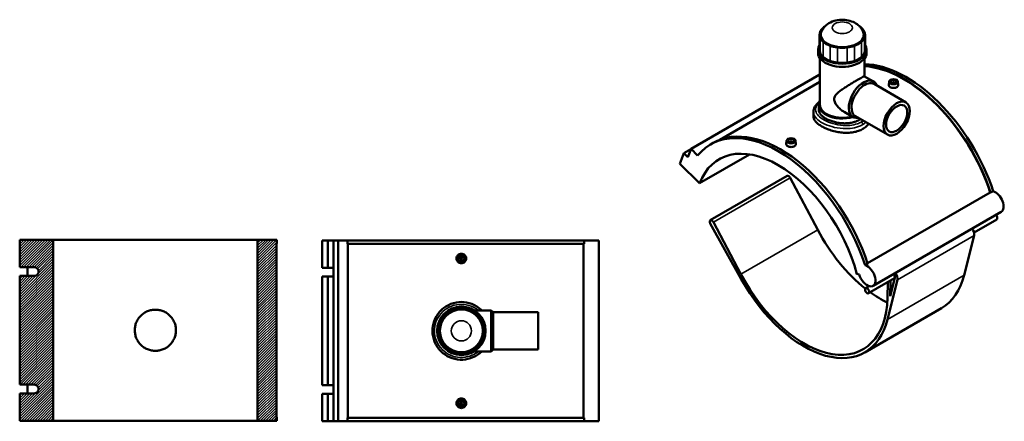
# Model space of a CAD drawing. Header units: millimetres. Extents: x -207 to 1456, y -196 to 1645.
# Tile 10 of 10: x -207 to 1456, y 966 to 1645. Entities that reach past the tile are written whole.
import ezdxf

# ---------------------------------------------------------------- set-up
doc = ezdxf.new("R2010")
doc.units = ezdxf.units.MM
for name, color, linetype, lineweight in [('Hatch (ANSI)', 7, 'Continuous', 18), ('Visible (ANSI)', 7, 'Continuous', 50), ('Visible Narrow (ANSI)', 7, 'Continuous', 35)]:
    doc.layers.add(name, color=color, linetype=linetype, lineweight=lineweight)

msp = doc.modelspace()

# ---------------------------------------------------------------- hatches: boundary and pattern name
at = {"layer": 'Hatch (ANSI)'}
h = msp.add_hatch(dxfattribs=at)
h.set_pattern_fill('ANSI31', color=256, scale=25.4, style=0)
h.set_pattern_definition([(45, (0, 0), (-2.245064, 2.245064), [])])
h.paths.add_polyline_path([(194.5, 1273), (194.5, 967), (227.4, 967), (227.4, 973.1), (226.3, 973.1), (226.3, 1266.9), (227.4, 1266.9), (227.4, 1273)])
edge = h.paths.add_edge_path()
edge.add_ellipse((-183.5, 1020.7), major_axis=(7.98, 0), ratio=0.939693, start_angle=270, end_angle=450)
edge.add_line((-183.5, 1028.2), (-207.4, 1028.2))
edge.add_line((-207.4, 1028.2), (-207.4, 1211.8))
edge.add_line((-207.4, 1211.8), (-183.5, 1211.8))
edge.add_ellipse((-183.5, 1219.3), major_axis=(7.98, 0), ratio=0.939693, start_angle=270, end_angle=450)
edge.add_line((-183.5, 1226.8), (-207.4, 1226.8))
edge.add_line((-207.4, 1226.8), (-207.4, 1273))
edge.add_line((-207.4, 1273), (-150.7, 1273))
edge.add_line((-150.7, 1273), (-150.7, 967))
edge.add_line((-150.7, 967), (-207.4, 967))
edge.add_line((-207.4, 967), (-207.4, 1013.2))
edge.add_line((-207.4, 1013.2), (-183.5, 1013.2))

# ---------------------------------------------------------------- linework, layer by layer
at = {"layer": 'Visible (ANSI)'}
for p, q in [((1144.3, 1619.7), (1144.3, 1594.3)), ((1221.1, 1619.7), (1221.1, 1594.3)), ((1141.8, 1589.2), (1141.8, 1594.3)), ((1223.7, 1589.2), (1223.7, 1594.3)), ((1144.9, 1501.1), (1144.9, 1580.1)), ((1220.5, 1549.4), (1220.5, 1580.1)), ((1143.6, 1551.7), (927.2, 1426.8)), ((1143.6, 1551.7), (1144.9, 1550.4)), ((1220.4, 1549.4), (1235.7, 1540.6)), ((1144.9, 1539.9), (975.5, 1442.2)), ((1236.3, 1536.6), (1290.4, 1505.4)), ((1261.8, 1540.6), (1261.2, 1534.8)), ((1267.3, 1537.9), (1267.3, 1537.7)), ((1271.3, 1537.9), (1271.3, 1537.7)), ((1276.7, 1540.6), (1277.4, 1534.9)), ((1142.9, 1493.1), (1142.9, 1501.1)), ((1133.9, 1489.4), (1133.9, 1482.5)), ((1185.7, 1489.4), (1201, 1480.6)), ((1204.8, 1482), (1258.9, 1450.8)), ((960, 1434.3), (964.3, 1436.8)), ((1088.7, 1440.7), (1088.1, 1434.9)), ((1094.2, 1437.8), (1094.2, 1437.9)), ((1098.2, 1437.8), (1098.2, 1437.9)), ((1103.6, 1440.7), (1104.3, 1434.9)), ((908.4, 1401.7), (915.2, 1419.3)), ((927, 1426.2), (915.2, 1419.3)), ((915.2, 1419.3), (921.8, 1412.7)), ((921.8, 1412.7), (927.2, 1426.8)), ((927.2, 1426.8), (938.3, 1415.7)), ((941.6, 1368.6), (1026.1, 1417.4)), ((908.4, 1401.7), (941.6, 1368.6)), ((1089.6, 1381.1), (959.7, 1306.2)), ((1094.7, 1377.9), (1141.3, 1289.7)), ((1225.5, 1233.2), (1432.7, 1352.9)), ((1433.3, 1352.7), (1437.7, 1355.2)), ((1451.1, 1320), (1234.7, 1195.1)), ((959.7, 1300.5), (1012, 1206.4)), ((1011.4, 1214.8), (964.9, 1303)), ((1443.6, 1307.4), (1405.4, 1285.4)), ((-150.7, 1273), (-207.4, 1273)), ((-207.4, 1273), (-207.4, 1226.8)), ((-150.7, 967), (-150.7, 1273)), ((-150.7, 1273), (194.5, 1273)), ((194.5, 1273), (194.5, 967)), ((227.4, 1273), (194.5, 1273)), ((226.3, 973.1), (226.3, 1266.9)), ((226.3, 1266.9), (227.4, 1266.9)), ((227.4, 1266.9), (227.4, 1273)), ((304, 1272), (313.6, 1272)), ((304, 1272), (304, 1225.8)), ((313.6, 1272), (323, 1272)), ((313.6, 1272), (313.6, 1225.8)), ((323, 1272), (330.7, 1272)), ((323, 1272), (323, 1225.8)), ((330.7, 1272), (346.3, 1272)), ((330.7, 1272), (330.7, 966)), ((746.5, 1272), (346.3, 1272)), ((346.3, 1272), (346.3, 1265.9)), ((746.5, 1265.9), (346.3, 1265.9)), ((347.2, 1265.9), (347.2, 972.1)), ((745.6, 972.1), (745.6, 1265.9)), ((771.3, 1272), (746.5, 1272)), ((746.5, 1265.9), (746.5, 1272)), ((771.3, 1272), (771.3, 966)), ((1405.6, 1280), (1388.8, 1213.2)), ((1221.3, 1230.3), (1225.6, 1232.7)), ((-207.4, 1226.8), (-183.5, 1226.8)), ((-194.1, 1211.8), (-194.1, 1226.8)), ((304, 1225.8), (313.6, 1225.8)), ((313.6, 1225.8), (323, 1225.8)), ((323, 1225.8), (323, 1210.8)), ((1207.4, 1215.2), (1211.4, 1214.5)), ((-183.5, 1211.8), (-207.4, 1211.8)), ((-207.4, 1211.8), (-207.4, 1028.2)), ((304, 1210.8), (304, 1027.2)), ((313.6, 1210.8), (304, 1210.8)), ((313.6, 1210.8), (313.6, 1027.2)), ((323, 1210.8), (313.6, 1210.8)), ((323, 1210.8), (323, 1027.2)), ((1271.2, 1207.9), (1227.2, 1182.5)), ((1259, 1138.3), (1275.8, 1205.1)), ((1259.8, 1201.3), (1259.2, 1174.7)), ((1271.4, 1208.8), (1263.5, 1177.4)), ((1263.5, 1177.4), (1264.2, 1203.9)), ((1228.2, 1194.6), (1222.2, 1191.2)), ((560.8, 1153.6), (589.4, 1153.6)), ((589.4, 1084.3), (589.4, 1153.6)), ((592.5, 1150.5), (589.4, 1153.6)), ((592.5, 1087.5), (592.5, 1150.5)), ((592.5, 1150.5), (669, 1150.5)), ((669, 1087.5), (669, 1150.5)), ((1350.6, 1157.6), (1220.8, 1082.6)), ((560.8, 1084.3), (589.4, 1084.3)), ((592.5, 1087.5), (589.4, 1084.3)), ((592.5, 1087.5), (669, 1087.5)), ((-207.4, 1028.2), (-183.5, 1028.2)), ((-194.1, 1013.2), (-194.1, 1028.2)), ((304, 1027.2), (313.6, 1027.2)), ((313.6, 1027.2), (323, 1027.2)), ((323, 1027.2), (323, 1012.2)), ((-183.5, 1013.2), (-207.4, 1013.2)), ((-207.4, 1013.2), (-207.4, 967)), ((304, 1012.2), (304, 966)), ((313.6, 1012.2), (304, 1012.2)), ((313.6, 1012.2), (313.6, 966)), ((323, 1012.2), (313.6, 1012.2)), ((323, 1012.2), (323, 966)), ((-207.4, 967), (-150.7, 967)), ((194.5, 967), (-150.7, 967)), ((194.5, 967), (227.4, 967)), ((227.4, 973.1), (226.3, 973.1)), ((227.4, 967), (227.4, 973.1)), ((304, 966), (313.6, 966)), ((313.6, 966), (323, 966)), ((323, 966), (330.7, 966)), ((330.7, 966), (346.3, 966)), ((346.3, 972.1), (346.3, 966)), ((746.5, 972.1), (346.3, 972.1)), ((746.5, 966), (346.3, 966)), ((746.5, 966), (746.5, 972.1)), ((746.5, 966), (771.3, 966))]:
    msp.add_line(p, q, dxfattribs=at)
for centre, radius in [((539, 1241.4), 7.5), ((539, 1241.4), 5), ((539, 1241.4), 2), ((539, 1119), 41), ((539, 1119), 36.2), ((539, 996.6), 7.5), ((539, 996.6), 5), ((539, 996.6), 2)]:
    msp.add_circle(centre, radius, dxfattribs=at)
for centre, radius, start, end in [((540.1, 1117.8), 40, 123.1069, 146.8931), ((539, 1119), 38.4, 102.3865, 122.6135), ((539, 1117.4), 40, 78.1069, 101.8931), ((539, 1119), 38.4, 57.3865, 77.6135), ((537.8, 1117.8), 40, 33.1069, 56.8931), ((539, 1119), 38.4, 147.3865, 167.6135), ((539, 1119), 38.4, 12.3865, 32.6135), ((540.6, 1119), 40, 168.1069, 191.8931), ((537.3, 1119), 40, 348.1069, 11.8931), ((539, 1119), 38.4, 192.3865, 212.6135), ((540.1, 1120.1), 40, 213.1069, 236.8931), ((537.8, 1120.1), 40, 303.1069, 326.8931), ((539, 1119), 38.4, 327.3865, 347.6135), ((539, 1119), 38.4, 237.3865, 257.6135), ((539, 1119), 38.4, 282.3865, 302.6135), ((539, 1120.6), 40, 258.1069, 281.8931)]:
    msp.add_arc(centre, radius, start, end, dxfattribs=at)
for centre, major_axis, ratio, start_param, end_param in [((1182.7, 1619.7), (-38.4, 0), 0.57735, 5.713972, 6.067), ((1183.8, 1619.1), (40, 0), 0.57735, 2.414935, 2.563768), ((1181.6, 1619.1), (40, 0), 0.57735, 0.577825, 0.726658), ((1182.7, 1619.7), (38.4, 0), 0.57735, 0.216185, 0.569213), ((1184.3, 1619.7), (-40, 0), 0.57735, 6.075612, 6.490758), ((1182.7, 1619.7), (-36.2, 0), 0.57735, 6.081961, 9.626002), ((1182.7, 1619.7), (-38.4, 0), 0.57735, 0.216185, 0.569213), ((1182.7, 1619.7), (38.4, 0), 0.57735, 5.713972, 6.067), ((1181.1, 1619.7), (40, 0), 0.57735, 6.075612, 6.490758), ((1182.7, 1594.3), (-41, 0), 0.57735, 5.928008, 9.779955), ((1183.8, 1620.4), (-40, 0), 0.57735, 0.577825, 0.992971), ((1182.7, 1619.7), (38.4, 0), 0.57735, 4.143176, 4.496204), ((1182.7, 1620.7), (-40, 0), 0.57735, 1.363223, 1.778369), ((1182.7, 1619.7), (38.4, 0), 0.57735, 4.928574, 5.281602), ((1181.6, 1620.4), (-40, 0), 0.57735, 2.148621, 2.563768), ((1182.7, 1589.2), (-41, 0), 0.57735, 0, 3.141593), ((1184.3, 1594.3), (-40, 0), 0.57735, 0, 0.207573), ((1182.7, 1594.3), (-38.4, 0), 0.57735, 0.216185, 0.569213), ((1183.8, 1594.9), (-40, 0), 0.57735, 0.577825, 0.992971), ((1181.6, 1594.9), (-40, 0), 0.57735, 2.148621, 2.563768), ((1182.7, 1594.3), (38.4, 0), 0.57735, 5.713972, 6.067), ((1181.1, 1594.3), (40, 0), 0.57735, 6.075612, 6.283185), ((1182.7, 1594.3), (38.4, 0), 0.57735, 4.143176, 4.496204), ((1182.7, 1595.2), (-40, 0), 0.57735, 1.363223, 1.778369), ((1182.7, 1594.3), (38.4, 0), 0.57735, 4.928574, 5.281602), ((1290.9, 1361), (-114.5, 198.3), 0.57735, 4.363003, 5.947475), ((1286.6, 1358.5), (-114.5, 198.3), 0.57735, 4.363003, 5.918005), ((1286.6, 1358.5), (-114, 197.5), 0.57735, 4.36375, 5.919966), ((1218.3, 1510.6), (17.3, 30), 0.57735, 5.853486, 9.854478), ((1220.6, 1509.3), (15.7, 27.3), 0.57735, 0, 3.141593), ((1269.3, 1537.9), (-2, 0), 0.57735, 2.963882, 6.460896), ((1182.7, 1501.1), (-39.8, 0), 0.57735, 5.964821, 8.329085), ((1182.7, 1501.1), (-37.8, 0), 0.57735, 0, 2.028887), ((1074.5, 1236), (-114.5, 198.3), 0.57735, 4.363003, 6.497614), ((1078.8, 1238.5), (-114.5, 198.3), 0.57735, 4.363003, 6.283185), ((1074.5, 1236), (-100, 173.2), 0.57735, 4.276057, 6.719518), ((1096.2, 1437.9), (-2, 0), 0.57735, 2.963882, 6.460896), ((1092.1, 1376.8), (-2.5, 4.33), 0.57735, 4.646594, 6.283185), ((1436.7, 1334.9), (10, -17.3), 0.57735, 2.598309, 2.649036), ((1441.1, 1337.4), (10, -17.3), 0.57735, 0, 2.598309), ((1441.1, 1311.8), (2.5, -4.33), 0.57735, 0, 2.022804), ((962.2, 1301.8), (-2.5, 4.33), 0.57735, 4.646594, 7.826722), ((1247.6, 1336), (100, -173.2), 0.57735, 4.646594, 5.312487), ((1397.8, 1286.8), (5.67, -9.81), 0.57735, 0.537798, 1.764761), ((-183.5, 1219.3), (7.98, 0), 0.939693, 4.712389, 7.853982), ((1117.8, 1261), (100, -173.2), 0.57735, 4.646594, 7.039754), ((1224.7, 1212.4), (10, -17.3), 0.57735, 4.276057, 8.881494), ((1268, 1211.8), (-2.5, 4.33), 0.57735, 3.679391, 5.164397), ((1268, 1211.8), (-5.67, 9.81), 0.57735, 3.679391, 4.906353), ((1117.8, 1261), (103, -178.4), 0.57735, 4.68513, 6.820983), ((1247.6, 1336), (103, -178.4), 0.57735, 0, 0.537798), ((1247.6, 1336), (100, -173.2), 0.57735, 5.372846, 5.576753), ((-183.5, 1020.7), (7.98, 0), 0.939693, 4.712389, 7.853982)]:
    msp.add_ellipse(centre, major_axis=major_axis, ratio=ratio, start_param=start_param, end_param=end_param, dxfattribs=at)
for centre, major_axis in [((1269.3, 1540.3), (-7.5, 0)), ((1269.3, 1540.3), (5, 0)), ((1274.6, 1478.1), (15.7, 27.3)), ((1274.6, 1478.1), (12.6, 21.8)), ((1096.2, 1440.4), (7.5, 0)), ((1096.2, 1440.4), (5, 0)), ((1224.7, 1186.8), (-2.5, 4.33))]:
    msp.add_ellipse(centre, major_axis=major_axis, ratio=0.57735, dxfattribs=at)
for points, knots in [([(1218.2, 1623.9), (1217.2, 1626.7), (1215.8, 1629.2), (1212.3, 1633.8), (1210.1, 1635.8), (1204.9, 1639.7), (1201.7, 1641.2), (1194.7, 1643.8), (1190.8, 1644.6), (1182.8, 1645.3), (1178.7, 1645.1), (1170.7, 1643.8), (1166.7, 1642.6), (1159.3, 1638.9), (1155.7, 1636.5), (1150.4, 1630.5), (1148.5, 1627.5), (1147.2, 1623.9)], [0.986622, 0.986622, 0.986622, 0.986622, 1.19593, 1.19593, 1.452896, 1.452896, 1.794785, 1.794785, 2.211647, 2.211647, 2.636262, 2.636262, 3.061798, 3.061798, 3.457834, 3.457834, 3.725767, 3.725767, 3.725767, 3.725767]), ([(1185.7, 1489.4), (1183.7, 1490.6), (1181.7, 1492), (1177.9, 1495.2), (1176.1, 1497), (1172.9, 1500.7), (1171.5, 1502.7), (1169.5, 1506.7), (1168.9, 1508.8), (1168.9, 1513), (1169.5, 1514.7), (1171.5, 1518), (1172.9, 1519.5), (1176.1, 1522.4), (1177.9, 1523.8), (1181.7, 1526.7), (1183.7, 1528.1), (1187.6, 1530.7), (1189.6, 1532), (1193.7, 1534.6), (1195.8, 1535.9), (1200, 1538.5), (1202, 1539.7), (1205.9, 1542), (1207.8, 1543.1), (1211.1, 1545), (1212.6, 1545.9), (1215.3, 1547.3), (1216.4, 1547.9), (1218.2, 1548.8), (1218.9, 1549.2), (1219.9, 1549.5), (1220.2, 1549.5), (1220.4, 1549.4)], [8.698151, 8.698151, 8.698151, 8.698151, 9.466147, 9.466147, 10.234142, 10.234142, 11.002138, 11.002138, 11.770133, 11.770133, 12.538129, 12.538129, 13.306124, 13.306124, 14.07412, 14.07412, 14.842116, 14.842116, 15.545387, 15.545387, 16.248658, 16.248658, 16.951929, 16.951929, 17.6552, 17.6552, 18.358471, 18.358471, 19.061742, 19.061742, 19.765013, 19.765013, 20.468284, 20.468284, 20.468284, 20.468284]), ([(1275, 1531.2), (1274.3, 1530.8), (1273.4, 1530.4), (1271.4, 1530), (1270.3, 1529.9), (1268.2, 1529.9), (1267.2, 1530), (1265.2, 1530.5), (1264.2, 1530.9), (1262.8, 1531.7), (1262.2, 1532.2), (1261.3, 1533.4), (1261.1, 1534), (1261.1, 1534.7), (1261.1, 1534.7), (1261.2, 1534.8)], [0, 0, 0, 0, 0.305905, 0.305905, 0.61181, 0.61181, 0.917606, 0.917606, 1.223402, 1.223402, 1.529198, 1.529198, 1.834994, 1.834994, 1.88451, 1.88451, 1.88451, 1.88451]), ([(1277.4, 1534.9), (1277.4, 1534.8), (1277.4, 1534.7), (1277.4, 1534), (1277.2, 1533.3), (1276.3, 1532.1), (1275.7, 1531.6), (1275, 1531.2)], [4.2318009, 4.2318009, 4.2318009, 4.2318009, 4.2817988, 4.2817988, 4.5877038, 4.5877038, 4.8936088, 4.8936088, 4.8936088, 4.8936088]), ([(1133.9, 1489.4), (1133.9, 1490.8), (1134.1, 1492.1), (1134.7, 1494.7), (1135.3, 1496), (1136.7, 1498.6), (1137.6, 1500), (1139.9, 1502.6), (1141.2, 1503.9), (1143.1, 1505.4), (1143.5, 1505.7), (1143.8, 1506)], [25.826059, 25.826059, 25.826059, 25.826059, 26.438575, 26.438575, 27.079253, 27.079253, 27.789973, 27.789973, 28.565324, 28.565324, 28.744892, 28.744892, 28.744892, 28.744892]), ([(1217.2, 1460.4), (1215.1, 1459.1), (1212.6, 1458), (1207.3, 1456.2), (1204.4, 1455.4), (1198.4, 1454.4), (1195.2, 1454.1), (1188.9, 1453.9), (1185.8, 1454), (1179.6, 1454.6), (1176.5, 1455), (1170.2, 1456.3), (1167.1, 1457.1), (1161, 1458.9), (1158.2, 1459.9), (1152.8, 1462.2), (1150.4, 1463.5), (1146, 1466), (1144, 1467.3), (1140.4, 1470.2), (1138.8, 1471.7), (1136.3, 1474.8), (1135.4, 1476.3), (1134.2, 1479.5), (1133.9, 1481), (1133.9, 1482.5)], [0, 0, 0, 0, 0.922703, 0.922703, 1.845405, 1.845405, 2.768108, 2.768108, 3.69081, 3.69081, 4.613444, 4.613444, 5.536079, 5.536079, 6.458713, 6.458713, 7.381347, 7.381347, 8.303981, 8.303981, 9.226615, 9.226615, 10.149249, 10.149249, 11.071884, 11.071884, 11.071884, 11.071884]), ([(1210.8, 1475.5), (1209.1, 1474.5), (1207.1, 1473.5), (1202.7, 1472), (1200.4, 1471.4), (1195.5, 1470.4), (1192.9, 1470.2), (1187.8, 1469.9), (1185.2, 1469.9), (1180.2, 1470.3), (1177.6, 1470.6), (1172.5, 1471.5), (1169.9, 1472.1), (1165, 1473.5), (1162.7, 1474.4), (1158.3, 1476.2), (1156.3, 1477.2), (1152.8, 1479.2), (1151.1, 1480.3), (1148.2, 1482.7), (1146.9, 1484), (1144.9, 1486.6), (1144.1, 1487.9), (1143.1, 1490.5), (1142.9, 1491.8), (1142.9, 1493.1)], [0, 0, 0, 0, 0.751109, 0.751109, 1.502219, 1.502219, 2.253328, 2.253328, 3.004437, 3.004437, 3.755527, 3.755527, 4.506617, 4.506617, 5.257706, 5.257706, 6.008796, 6.008796, 6.759885, 6.759885, 7.510975, 7.510975, 8.262065, 8.262065, 9.013154, 9.013154, 9.013154, 9.013154]), ([(1227.1, 1469.2), (1226, 1467.6), (1224.7, 1466.1), (1221.4, 1463.1), (1219.4, 1461.7), (1217.2, 1460.4)], [27.844945, 27.844945, 27.844945, 27.844945, 28.602685, 28.602685, 29.525388, 29.525388, 29.525388, 29.525388]), ([(1101.9, 1431.2), (1101.2, 1430.8), (1100.3, 1430.5), (1098.3, 1430), (1097.2, 1429.9), (1095.1, 1429.9), (1094.1, 1430.1), (1092.1, 1430.6), (1091.1, 1431), (1089.7, 1431.8), (1089.1, 1432.3), (1088.2, 1433.4), (1088, 1434), (1088, 1434.7), (1088, 1434.8), (1088.1, 1434.9)], [2.446804, 2.446804, 2.446804, 2.446804, 2.752709, 2.752709, 3.058614, 3.058614, 3.36441, 3.36441, 3.670207, 3.670207, 3.976003, 3.976003, 4.281799, 4.281799, 4.331314, 4.331314, 4.331314, 4.331314]), ([(1104.3, 1434.9), (1104.3, 1434.8), (1104.3, 1434.7), (1104.3, 1434), (1104.1, 1433.4), (1103.2, 1432.2), (1102.6, 1431.7), (1101.9, 1431.2)], [6.6786053, 6.6786053, 6.6786053, 6.6786053, 6.7286032, 6.7286032, 7.0345082, 7.0345082, 7.3404132, 7.3404132, 7.3404132, 7.3404132]), ([(547.1, 1241.4), (547.1, 1240.4), (546.9, 1239.3), (546, 1237.3), (545.4, 1236.4), (544, 1234.9), (543.1, 1234.3), (541.1, 1233.5), (540, 1233.3), (537.9, 1233.3), (536.8, 1233.5), (534.8, 1234.3), (533.9, 1234.9), (532.5, 1236.4), (531.9, 1237.3), (531, 1239.3), (530.8, 1240.4), (530.8, 1242.4), (531, 1243.5), (531.9, 1245.5), (532.5, 1246.4), (533.9, 1247.8), (534.8, 1248.5), (536.8, 1249.3), (537.9, 1249.5), (540, 1249.5), (541.1, 1249.3), (543.1, 1248.5), (544, 1247.8), (545.4, 1246.4), (546, 1245.5), (546.9, 1243.5), (547.1, 1242.4), (547.1, 1241.4)], [0, 0, 0, 0, 0.305905, 0.305905, 0.61181, 0.61181, 0.917606, 0.917606, 1.223402, 1.223402, 1.529198, 1.529198, 1.834994, 1.834994, 2.140899, 2.140899, 2.446804, 2.446804, 2.752709, 2.752709, 3.058614, 3.058614, 3.36441, 3.36441, 3.670207, 3.670207, 3.976003, 3.976003, 4.281799, 4.281799, 4.587704, 4.587704, 4.893609, 4.893609, 4.893609, 4.893609]), ([(573.4, 1153.6), (570.9, 1156.1), (568.2, 1158.2), (559.9, 1163.5), (553.8, 1165.9), (541.9, 1168), (536.2, 1168.1), (524.3, 1166), (518.2, 1163.7), (507.5, 1156.9), (502.9, 1152.5), (495.8, 1142.5), (493.2, 1137), (490.3, 1125.7), (489.8, 1120), (491, 1108), (492.8, 1101.8), (498.8, 1090.5), (502.9, 1085.5), (512.4, 1077.6), (517.7, 1074.6), (529.1, 1070.8), (535.2, 1069.9), (547.2, 1070.5), (553.1, 1071.9), (564.1, 1076.7), (569.1, 1080.1), (573.4, 1084.3)], [-40.566668, -40.566668, -40.566668, -40.566668, -39.571841, -39.571841, -37.721287, -37.721287, -36.089889, -36.089889, -34.247442, -34.247442, -32.426209, -32.426209, -30.705088, -30.705088, -29.067946, -29.067946, -27.231449, -27.231449, -25.386076, -25.386076, -23.656345, -23.656345, -21.918927, -21.918927, -20.19337, -20.19337, -18.464443, -18.464443, -18.464443, -18.464443]), ([(-12.9, 1120), (-12.9, 1122.2), (-12.7, 1124.5), (-11.8, 1129), (-11.2, 1131.2), (-9.4, 1135.5), (-8.3, 1137.5), (-5.7, 1141.3), (-4.3, 1143.1), (-1.2, 1146.1), (0.6, 1147.6), (4.4, 1150.2), (6.4, 1151.3), (10.7, 1153), (12.9, 1153.7), (17.4, 1154.6), (19.7, 1154.8), (24.1, 1154.8), (26.3, 1154.6), (30.8, 1153.7), (33.1, 1153), (37.4, 1151.3), (39.4, 1150.2), (43.2, 1147.6), (44.9, 1146.1), (48, 1143.1), (49.5, 1141.3), (52, 1137.5), (53.1, 1135.5), (54.9, 1131.2), (55.6, 1129), (56.5, 1124.5), (56.7, 1122.2), (56.7, 1117.8), (56.5, 1115.5), (55.6, 1111), (54.9, 1108.8), (53.1, 1104.5), (52, 1102.5), (49.5, 1098.7), (48, 1096.9), (44.9, 1093.9), (43.2, 1092.4), (39.4, 1089.8), (37.4, 1088.7), (33.1, 1087), (30.8, 1086.3), (26.3, 1085.4), (24.1, 1085.2), (19.7, 1085.2), (17.4, 1085.4), (12.9, 1086.3), (10.7, 1087), (6.4, 1088.7), (4.4, 1089.8), (0.6, 1092.4), (-1.2, 1093.9), (-4.3, 1096.9), (-5.7, 1098.7), (-8.3, 1102.5), (-9.4, 1104.5), (-11.2, 1108.8), (-11.8, 1111), (-12.7, 1115.5), (-12.9, 1117.8), (-12.9, 1120)], [0, 0, 0, 0, 0.656884, 0.656884, 1.313769, 1.313769, 1.970653, 1.970653, 2.627538, 2.627538, 3.284401, 3.284401, 3.941265, 3.941265, 4.598128, 4.598128, 5.254992, 5.254992, 5.911855, 5.911855, 6.568719, 6.568719, 7.225582, 7.225582, 7.882446, 7.882446, 8.53933, 8.53933, 9.196214, 9.196214, 9.853099, 9.853099, 10.509983, 10.509983, 11.166868, 11.166868, 11.823752, 11.823752, 12.480636, 12.480636, 13.137521, 13.137521, 13.794384, 13.794384, 14.451248, 14.451248, 15.108111, 15.108111, 15.764975, 15.764975, 16.421838, 16.421838, 17.078702, 17.078702, 17.735565, 17.735565, 18.392429, 18.392429, 19.049313, 19.049313, 19.706198, 19.706198, 20.363082, 20.363082, 21.019966, 21.019966, 21.019966, 21.019966]), ([(547.1, 996.6), (547.1, 995.6), (546.9, 994.5), (546, 992.5), (545.4, 991.6), (544, 990.1), (543.1, 989.5), (541.1, 988.7), (540, 988.5), (537.9, 988.5), (536.8, 988.7), (534.8, 989.5), (533.9, 990.1), (532.5, 991.6), (531.9, 992.5), (531, 994.5), (530.8, 995.6), (530.8, 996.6), (530.8, 997.6), (531, 998.7), (531.9, 1000.7), (532.5, 1001.6), (533.9, 1003), (534.8, 1003.7), (536.8, 1004.5), (537.9, 1004.7), (540, 1004.7), (541.1, 1004.5), (543.1, 1003.7), (544, 1003), (545.4, 1001.6), (546, 1000.7), (546.9, 998.7), (547.1, 997.6), (547.1, 996.6)], [2.446804, 2.446804, 2.446804, 2.446804, 2.752709, 2.752709, 3.058614, 3.058614, 3.36441, 3.36441, 3.670207, 3.670207, 3.976003, 3.976003, 4.281799, 4.281799, 4.587704, 4.587704, 4.893609, 4.893609, 4.893609, 5.199514, 5.199514, 5.505419, 5.505419, 5.811215, 5.811215, 6.117011, 6.117011, 6.422807, 6.422807, 6.728603, 6.728603, 7.034508, 7.034508, 7.340413, 7.340413, 7.340413, 7.340413])]:
    msp.add_open_spline(points, degree=3, knots=knots, dxfattribs=at)
msp.add_open_spline([(1213.4, 1477.1), (1212.6, 1476.5), (1211.7, 1476), (1210.8, 1475.5)], degree=3, dxfattribs=at)
at = {"layer": 'Visible Narrow (ANSI)'}
for p, q in [((1145.2, 1615), (1145.2, 1589.5)), ((1220.2, 1589.5), (1220.2, 1615)), ((1150.3, 1582.3), (1150.3, 1607.8)), ((1162, 1601), (1162, 1575.6)), ((1174.5, 1572.6), (1174.5, 1598.1)), ((1190.9, 1598.1), (1190.9, 1572.6)), ((1203.4, 1575.6), (1203.4, 1601)), ((1215.1, 1607.8), (1215.1, 1582.3)), ((964.9, 1303), (1094.7, 1377.9)), ((1011.4, 1214.8), (1141.3, 1289.7)), ((1275.8, 1205.1), (1405.6, 1280)), ((1388.8, 1213.2), (1259, 1138.3))]:
    msp.add_line(p, q, dxfattribs=at)
msp.add_circle((539, 1119), 17, dxfattribs=at)
msp.add_ellipse((1182.7, 1631.6), major_axis=(-17, 0), ratio=0.57735, dxfattribs=at)
msp.add_ellipse((1214.4, 1469.4), major_axis=(-2, 3.46), ratio=0.57735, start_param=3.926991, end_param=5.30669, dxfattribs=at)
for points, knots in [([(1214.9, 1472.3), (1212.9, 1471.1), (1210.6, 1470.1), (1204.4, 1467.9), (1200.1, 1467), (1191.9, 1466.2), (1188.1, 1466.2), (1178.3, 1466.9), (1172.3, 1468), (1161.5, 1471.1), (1156.7, 1473.1), (1148.4, 1477.5), (1144.9, 1480), (1139.9, 1485.3), (1138.3, 1488), (1137.1, 1493.7), (1137.7, 1496.7), (1140.3, 1501.2), (1141.7, 1502.8), (1143.3, 1504.3)], [14.757787, 14.757787, 14.757787, 14.757787, 15.668033, 15.668033, 17.124426, 17.124426, 18.321091, 18.321091, 20.19337, 20.19337, 21.918927, 21.918927, 23.656345, 23.656345, 25.386076, 25.386076, 27.231449, 27.231449, 28.271821, 28.271821, 28.271821, 28.271821]), ([(1133.9, 1489.4), (1133.9, 1488.7), (1134, 1487.9), (1134.7, 1484.1), (1136.3, 1481.1), (1141.7, 1475.4), (1145.4, 1472.7), (1154.2, 1468), (1159.4, 1465.9), (1171, 1462.6), (1177.5, 1461.5), (1188.1, 1460.9), (1192.3, 1461), (1201.1, 1461.9), (1205.7, 1462.9), (1212.5, 1465.3), (1215, 1466.5), (1217.2, 1467.7)], [-25.826059, -25.826059, -25.826059, -25.826059, -25.386076, -25.386076, -23.656345, -23.656345, -21.918927, -21.918927, -20.19337, -20.19337, -18.321091, -18.321091, -17.124426, -17.124426, -15.668033, -15.668033, -14.757787, -14.757787, -14.757787, -14.757787]), ([(567.9, 1084.3), (564.7, 1081.7), (561.1, 1079.6), (552.2, 1075.7), (546.7, 1074.5), (535.4, 1073.9), (529.8, 1074.7), (519.1, 1078.2), (514.2, 1081), (505.3, 1088.2), (501.5, 1092.8), (495.9, 1103.2), (494.1, 1108.9), (493.1, 1119.9), (493.5, 1125.2), (496.2, 1135.5), (498.6, 1140.6), (505.3, 1149.7), (509.6, 1153.8), (519.6, 1160), (525.3, 1162.1), (536.4, 1164), (541.7, 1164), (552.9, 1162.1), (558.5, 1159.9), (565.1, 1155.8), (566.5, 1154.7), (567.9, 1153.6)], [18.909469, 18.909469, 18.909469, 18.909469, 20.19337, 20.19337, 21.918927, 21.918927, 23.656345, 23.656345, 25.386076, 25.386076, 27.231449, 27.231449, 29.067946, 29.067946, 30.705088, 30.705088, 32.426209, 32.426209, 34.247442, 34.247442, 36.089889, 36.089889, 37.721287, 37.721287, 39.571841, 39.571841, 40.121656, 40.121656, 40.121656, 40.121656])]:
    msp.add_open_spline(points, degree=3, knots=knots, dxfattribs=at)
for points in [[(1218.1, 1474.4), (1217.1, 1473.6), (1216.1, 1472.9), (1214.9, 1472.3)], [(1217.2, 1467.7), (1219.3, 1468.9), (1221.1, 1470.2), (1222.8, 1471.7)]]:
    msp.add_open_spline(points, degree=3, dxfattribs=at)

doc.saveas('drawing.dxf')
